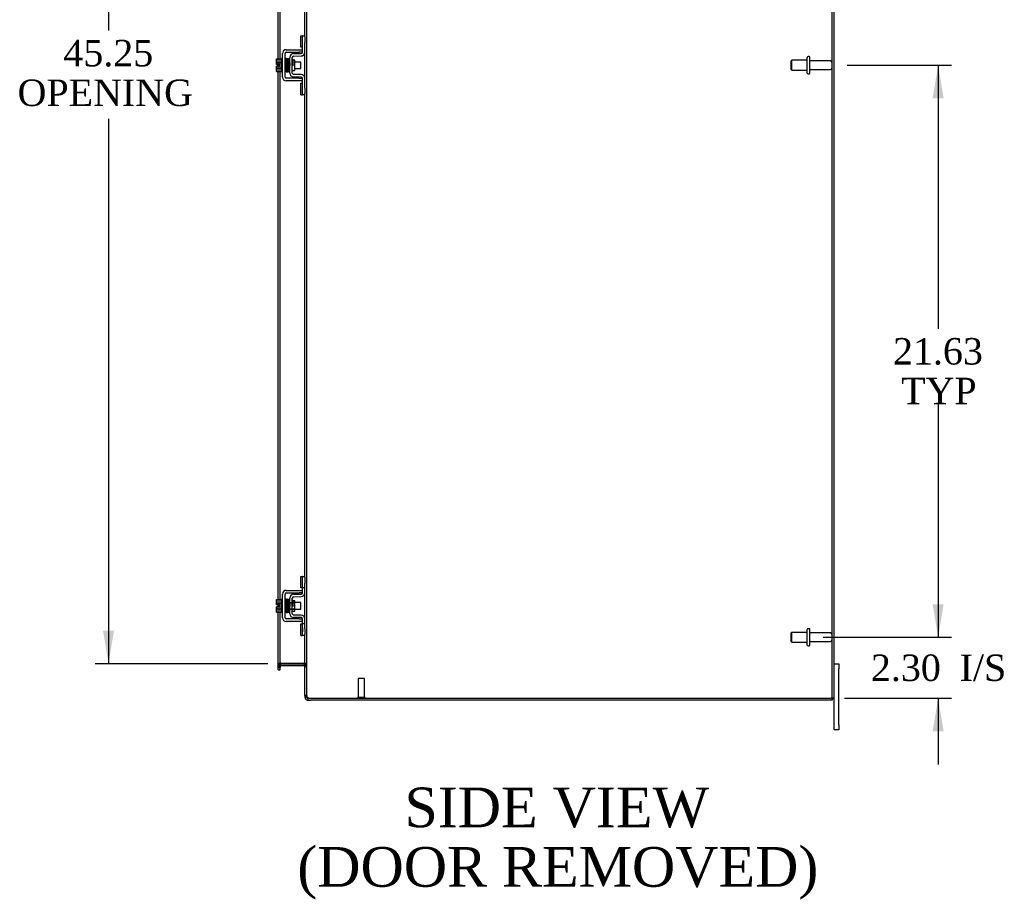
# Model space of a CAD drawing. Header units: inches. Extents: x 6 to 238, y 0 to 158.
# Tile 6 of 10: x 128 to 165, y 43 to 76. Entities that reach past the tile are written whole.
import ezdxf
from ezdxf.enums import TextEntityAlignment as Align

# ---------------------------------------------------------------- set-up
doc = ezdxf.new("R2010")
doc.units = ezdxf.units.IN
doc.header["$MEASUREMENT"] = 0
for name, color, linetype in [('COM42667', 7, 'CONTINUOUS'), ('COM42780', 7, 'CONTINUOUS'), ('COM48499', 7, 'CONTINUOUS'), ('COM70236-5', 7, 'CONTINUOUS'), ('DEFAULT', 7, 'CONTINUOUS'), ('FET07710', 7, 'CONTINUOUS'), ('SCC19011', 7, 'CONTINUOUS'), ('SPR20265', 7, 'CONTINUOUS'), ('STD21878', 7, 'CONTINUOUS'), ('STD26094', 7, 'CONTINUOUS'), ('WAF25035', 7, 'CONTINUOUS')]:
    doc.layers.add(name, color=color, linetype=linetype)
doc.styles.add('SEACAD_TIMES_NEW_ROMAN', font='times.ttf')

# ---------------------------------------------------------------- blocks, each defined once
blk = doc.blocks.new('GDIMGGROUP5')
at = {"layer": 'DEFAULT', "linetype": 'Continuous'}
for points in [[(162.726, 53.667), (162.309, 53.667), (162.518, 52.417)], [(162.726, 48.864), (162.518, 50.114), (162.309, 48.864)]]:
    blk.add_hatch(color=136, dxfattribs=at).paths.add_polyline_path(points)
at = {"layer": 'DEFAULT', "color": 136, "linetype": 'Continuous'}
for p, q in [((162.518, 54.917), (162.518, 52.417)), ((158.172, 52.417), (163.018, 52.417)), ((158.973, 50.114), (163.018, 50.114)), ((162.518, 50.114), (162.518, 47.614))]:
    blk.add_line(p, q, dxfattribs=at)
at = {"layer": 'DEFAULT', "color": 136, "linetype": 'Continuous', "style": 'SEACAD_TIMES_NEW_ROMAN'}
for s, p in [('2.30', (159.976, 51.765)), ('I/S', (163.33, 51.765))]:
    blk.add_text(s, height=1, dxfattribs=at).set_placement(p, align=Align.TOP_LEFT)
blk = doc.blocks.new('GDIMGGROUP6')
at = {"layer": 'DEFAULT', "linetype": 'Continuous'}
for points in [[(162.726, 72.792), (162.518, 74.042), (162.309, 72.792)], [(162.726, 53.667), (162.309, 53.667), (162.518, 52.417)]]:
    blk.add_hatch(color=136, dxfattribs=at).paths.add_polyline_path(points)
at = {"layer": 'DEFAULT', "color": 136, "linetype": 'Continuous'}
for p, q in [((159.081, 74.042), (163.018, 74.042)), ((162.518, 74.042), (162.518, 64.079)), ((162.518, 61.229), (162.518, 52.417)), ((158.172, 52.417), (163.018, 52.417))]:
    blk.add_line(p, q, dxfattribs=at)
at = {"layer": 'DEFAULT', "color": 136, "linetype": 'Continuous', "style": 'SEACAD_TIMES_NEW_ROMAN'}
for s, p in [('21.63', (160.811, 63.729)), ('TYP', (161.119, 62.229))]:
    blk.add_text(s, height=1, dxfattribs=at).set_placement(p, align=Align.TOP_LEFT)
blk = doc.blocks.new('GDIMGGROUP20')
at = {"layer": 'DEFAULT', "linetype": 'Continuous'}
for points in [[(130.947, 95.417), (131.364, 95.417), (131.155, 96.667)], [(130.947, 52.667), (131.155, 51.417), (131.364, 52.667)]]:
    blk.add_hatch(color=136, dxfattribs=at).paths.add_polyline_path(points)
at = {"layer": 'DEFAULT', "color": 136, "linetype": 'Continuous'}
for p, q in [((137.176, 96.667), (130.655, 96.667)), ((131.155, 96.667), (131.155, 75.352)), ((131.155, 72.018), (131.155, 51.417)), ((137.176, 51.417), (130.655, 51.417))]:
    blk.add_line(p, q, dxfattribs=at)
at = {"layer": 'DEFAULT', "color": 136, "linetype": 'Continuous', "style": 'SEACAD_TIMES_NEW_ROMAN'}
for s, p in [('45.25', (129.449, 75.002)), ('OPENING ', (127.719, 73.502))]:
    blk.add_text(s, height=1, dxfattribs=at).set_placement(p, align=Align.TOP_LEFT)

msp = doc.modelspace()

# ---------------------------------------------------------------- linework, layer by layer
at = {"layer": 'COM42667', "color": 7}
for p, q in [((137.735, 73.596), (137.735, 74.487)), ((137.83, 73.596), (137.83, 74.487)), ((137.878, 74.63), (138.361, 74.63)), ((137.878, 74.535), (138.361, 74.535)), ((138.361, 74.63), (138.486, 74.63)), ((138.486, 74.535), (138.361, 74.535)), ((138.361, 73.548), (137.878, 73.548)), ((138.361, 73.453), (137.878, 73.453)), ((138.361, 73.548), (138.486, 73.548)), ((138.486, 73.453), (138.361, 73.453)), ((137.735, 53.158), (137.735, 54.049)), ((137.83, 53.158), (137.83, 54.049)), ((137.878, 54.192), (138.361, 54.192)), ((137.878, 54.097), (138.361, 54.097)), ((138.361, 54.192), (138.486, 54.192)), ((138.486, 54.097), (138.361, 54.097)), ((138.361, 53.11), (137.878, 53.11)), ((138.361, 53.015), (137.878, 53.015)), ((138.361, 53.11), (138.486, 53.11)), ((138.486, 53.015), (138.361, 53.015))]:
    msp.add_line(p, q, dxfattribs=at)
for centre, radius, start, end in [((137.878, 74.487), 0.143, 90, 180), ((137.878, 74.487), 0.048, 90, 180), ((137.878, 73.596), 0.143, 180, 270), ((137.878, 73.596), 0.048, 180, 270), ((137.878, 54.049), 0.143, 90, 180), ((137.878, 54.049), 0.048, 90, 180), ((137.878, 53.158), 0.143, 180, 270), ((137.878, 53.158), 0.048, 180, 270)]:
    msp.add_arc(centre, radius, start, end, dxfattribs=at)
at = {"layer": 'COM42780', "color": 7}
for p, q in [((138.421, 74.72), (138.421, 75.157)), ((138.421, 75.157), (138.472, 75.157)), ((138.486, 75.157), (138.472, 75.157)), ((138.486, 74.907), (138.486, 75.157)), ((138.486, 75.157), (138.581, 75.157)), ((138.486, 74.535), (138.486, 74.907)), ((138.581, 75.11), (138.581, 74.907)), ((138.581, 74.535), (138.581, 74.907)), ((138.149, 74.481), (138.439, 74.487)), ((138.472, 74.72), (138.421, 74.72)), ((138.472, 74.72), (138.486, 74.72)), ((138.009, 73.745), (138.009, 74.339)), ((138.104, 73.745), (138.104, 74.339)), ((138.199, 74.237), (138.129, 74.237)), ((138.151, 74.386), (138.44, 74.392)), ((138.199, 73.847), (138.199, 74.237)), ((138.104, 73.847), (138.199, 73.847)), ((138.44, 73.692), (138.151, 73.697)), ((138.439, 73.597), (138.149, 73.602)), ((138.421, 72.926), (138.421, 73.363)), ((138.421, 73.363), (138.472, 73.363)), ((138.486, 73.363), (138.472, 73.363)), ((138.486, 73.176), (138.486, 73.549)), ((138.581, 73.176), (138.581, 73.549)), ((138.486, 72.926), (138.486, 73.176)), ((138.581, 73.176), (138.581, 72.973)), ((138.421, 72.926), (138.472, 72.926)), ((138.472, 72.926), (138.486, 72.926)), ((138.581, 72.926), (138.486, 72.926)), ((138.421, 54.282), (138.421, 54.719)), ((138.421, 54.719), (138.472, 54.719)), ((138.486, 54.719), (138.472, 54.719)), ((138.486, 54.469), (138.486, 54.719)), ((138.486, 54.719), (138.581, 54.719)), ((138.489, 54.282), (138.489, 54.719)), ((138.486, 54.097), (138.486, 54.469)), ((138.581, 54.672), (138.581, 54.469)), ((138.581, 54.097), (138.581, 54.469)), ((138.149, 54.043), (138.439, 54.049)), ((138.472, 54.282), (138.421, 54.282)), ((138.472, 54.282), (138.486, 54.282)), ((138.581, 54.282), (138.486, 54.282)), ((138.009, 53.307), (138.009, 53.901)), ((138.009, 53.729), (138.199, 53.729)), ((138.199, 53.71), (138.009, 53.71)), ((138.104, 53.307), (138.104, 53.901)), ((138.129, 53.799), (138.104, 53.799)), ((138.199, 53.799), (138.129, 53.799)), ((138.151, 53.948), (138.44, 53.954)), ((138.199, 53.409), (138.199, 53.799)), ((138.009, 53.497), (138.199, 53.497)), ((138.009, 53.479), (138.199, 53.479)), ((138.104, 53.409), (138.199, 53.409)), ((138.44, 53.254), (138.151, 53.259)), ((138.439, 53.159), (138.149, 53.164)), ((138.421, 52.488), (138.421, 52.925)), ((138.421, 52.925), (138.472, 52.925)), ((138.486, 52.925), (138.472, 52.925)), ((138.486, 52.738), (138.486, 53.111)), ((138.581, 52.925), (138.486, 52.925)), ((138.489, 52.488), (138.489, 52.925)), ((138.581, 52.738), (138.581, 53.111)), ((138.421, 52.488), (138.472, 52.488)), ((138.472, 52.488), (138.486, 52.488)), ((138.487, 52.793), (138.486, 52.793)), ((138.487, 52.763), (138.486, 52.763)), ((138.486, 52.488), (138.486, 52.738)), ((138.487, 52.684), (138.486, 52.684)), ((138.487, 52.678), (138.486, 52.678)), ((138.487, 52.654), (138.486, 52.654)), ((138.487, 52.62), (138.486, 52.62)), ((138.581, 52.488), (138.486, 52.488)), ((138.487, 52.793), (138.487, 52.678)), ((138.487, 52.678), (138.487, 52.654)), ((138.487, 52.654), (138.487, 52.62)), ((138.581, 52.738), (138.581, 52.535))]:
    msp.add_line(p, q, dxfattribs=at)
for centre, radius, start, end in [((138.152, 74.339), 0.143, 91, 180), ((138.438, 74.535), 0.048, 271, 0), ((138.438, 74.535), 0.143, 271, 0), ((138.152, 74.339), 0.048, 91, 180), ((138.152, 73.745), 0.143, 180, 269), ((138.152, 73.745), 0.048, 180, 269), ((138.438, 73.549), 0.048, 0, 89), ((138.438, 73.549), 0.143, 0, 89), ((138.152, 53.901), 0.143, 91, 180), ((138.438, 54.097), 0.048, 271, 0), ((138.438, 54.097), 0.143, 271, 0), ((138.152, 53.901), 0.048, 91, 180), ((138.152, 53.307), 0.143, 180, 269), ((138.152, 53.307), 0.048, 180, 269), ((138.438, 53.111), 0.143, 0, 89), ((138.438, 53.111), 0.048, 0, 89)]:
    msp.add_arc(centre, radius, start, end, dxfattribs=at)
at = {"layer": 'COM48499', "color": 7}
for p, q in [((158.509, 50.114), (158.509, 97.97)), ((158.581, 50.114), (158.581, 97.97)), ((138.653, 50.219), (138.653, 97.864)), ((138.581, 75.11), (138.581, 93.411)), ((137.568, 74.283), (137.568, 79.034)), ((137.64, 74.283), (137.64, 79.019)), ((138.581, 73.549), (138.581, 74.535)), ((137.568, 74.076), (137.568, 74.283)), ((137.568, 74.008), (137.568, 74.076)), ((137.64, 73.801), (137.64, 74.283)), ((137.568, 73.801), (137.568, 74.008)), ((137.568, 53.845), (137.568, 73.801)), ((137.64, 53.845), (137.64, 73.801)), ((138.581, 54.672), (138.581, 72.973)), ((138.581, 53.111), (138.581, 54.097)), ((137.568, 53.638), (137.568, 53.845)), ((137.568, 53.57), (137.568, 53.638)), ((137.64, 53.363), (137.64, 53.845)), ((137.568, 53.363), (137.568, 53.57)), ((137.568, 51.321), (137.568, 53.363)), ((137.64, 51.321), (137.64, 53.363)), ((138.581, 50.219), (138.581, 52.535)), ((137.664, 51.441), (137.639, 51.441)), ((137.676, 51.441), (137.664, 51.441)), ((137.676, 51.441), (138.545, 51.441)), ((138.555, 51.441), (138.545, 51.441)), ((138.555, 51.441), (138.575, 51.441)), ((138.581, 51.367), (138.653, 51.367)), ((137.64, 51.357), (137.568, 51.357)), ((137.568, 51.281), (137.568, 51.321)), ((137.568, 51.281), (137.64, 51.281)), ((137.64, 51.321), (137.64, 51.281)), ((138.653, 50.219), (138.581, 50.219)), ((138.659, 50.186), (138.653, 50.219)), ((138.807, 50.114), (158.473, 50.114)), ((158.581, 50.114), (158.473, 50.114))]:
    msp.add_line(p, q, dxfattribs=at)
for centre, radius, start, end in [((137.829, 51.349), 0.189, 150.8133, 177.7601), ((138.439, 51.359), 0.142, 3.3442, 35.3106), ((138.628, 50.222), 0.0474, 184.5956, 230.4649), ((138.75, 50.218), 0.0967, 199.5275, 231.0208), ((138.807, 50.364), 0.25, 241.8454, 270)]:
    msp.add_arc(centre, radius, start, end, dxfattribs=at)
for points, knots in [([(137.639, 51.441), (137.629, 51.434), (137.619, 51.427), (137.602, 51.413), (137.594, 51.406), (137.581, 51.392), (137.576, 51.385), (137.57, 51.371), (137.568, 51.364), (137.568, 51.357)], [0, 0, 0, 0, 0.25, 0.25, 0.5, 0.5, 0.75, 0.75, 1, 1, 1, 1]), ([(138.653, 51.367), (138.653, 51.374), (138.651, 51.38), (138.644, 51.392), (138.638, 51.398), (138.624, 51.411), (138.616, 51.417), (138.597, 51.429), (138.586, 51.435), (138.575, 51.441)], [0, 0, 0, 0, 0.25, 0.25, 0.5, 0.5, 0.75, 0.75, 1, 1, 1, 1]), ([(138.598, 50.186), (138.599, 50.185), (138.601, 50.183), (138.605, 50.18), (138.609, 50.177), (138.614, 50.174), (138.618, 50.171), (138.623, 50.168), (138.629, 50.165), (138.636, 50.161), (138.647, 50.157), (138.659, 50.153), (138.669, 50.149), (138.679, 50.146), (138.686, 50.144), (138.689, 50.143)], [0, 0, 0, 0, 0.058508, 0.117588, 0.177234, 0.23744, 0.298196, 0.359495, 0.421327, 0.483683, 0.609872, 0.738031, 0.824554, 0.911887, 1, 1, 1, 1])]:
    msp.add_open_spline(points, degree=3, knots=knots, dxfattribs=at)
at = {"layer": 'COM70236-5', "color": 7}
for p, q in [((137.646, 51.393), (137.639, 51.41)), ((137.664, 51.342), (137.646, 51.393)), ((137.676, 51.417), (138.545, 51.417)), ((138.555, 51.343), (138.575, 51.412)), ((137.64, 51.309), (137.568, 51.309)), ((137.568, 51.257), (137.568, 51.281)), ((137.568, 51.187), (137.568, 51.257)), ((137.568, 51.187), (137.64, 51.187)), ((137.64, 51.257), (137.64, 51.281)), ((137.64, 51.187), (137.64, 51.257)), ((137.676, 51.345), (138.545, 51.345)), ((138.581, 51.309), (138.653, 51.309)), ((138.581, 50.219), (138.581, 50.15)), ((138.653, 50.15), (138.581, 50.15)), ((138.653, 50.219), (138.653, 50.15)), ((138.653, 50.15), (138.659, 50.13)), ((138.689, 50.114), (138.689, 50.042)), ((138.689, 50.114), (138.807, 50.114)), ((138.689, 50.042), (138.807, 50.042)), ((158.509, 50.042), (138.807, 50.042)), ((158.509, 50.114), (158.509, 50.042))]:
    msp.add_line(p, q, dxfattribs=at)
for centre, radius, start, end in [((137.676, 51.309), 0.108, 109.7821, 180), ((137.676, 51.309), 0.108, 102.9987, 109.7821), ((137.676, 51.309), 0.108, 90, 102.9987), ((138.545, 51.309), 0.108, 73.7795, 90), ((138.545, 51.309), 0.108, 0, 73.7795), ((137.676, 51.309), 0.036, 109.7821, 180), ((137.676, 51.309), 0.036, 90, 109.7821), ((138.545, 51.309), 0.036, 73.7795, 90), ((138.545, 51.309), 0.036, 0, 73.7795), ((138.689, 50.15), 0.108, 180, 212.6431), ((138.689, 50.15), 0.108, 212.6431, 270), ((138.689, 50.15), 0.036, 212.6431, 270)]:
    msp.add_arc(centre, radius, start, end, dxfattribs=at)
at = {"layer": 'FET07710', "color": 7}
for p, q in [((158.581, 51.417), (158.768, 51.417)), ((158.768, 51.417), (158.768, 51.229)), ((158.768, 49.104), (158.768, 51.229)), ((158.581, 49.104), (158.581, 50.114)), ((158.581, 48.917), (158.581, 49.104)), ((158.768, 48.917), (158.581, 48.917)), ((158.768, 49.104), (158.768, 48.917))]:
    msp.add_line(p, q, dxfattribs=at)
at = {"layer": 'SCC19011', "color": 7}
for p, q in [((137.509, 74.283), (137.69, 74.283)), ((137.509, 74.15), (137.509, 74.283)), ((137.509, 74.15), (137.69, 74.15)), ((137.509, 74.076), (137.509, 74.15)), ((137.604, 74.076), (137.509, 74.076)), ((137.604, 74.008), (137.604, 74.076)), ((137.854, 74.164), (137.83, 74.164)), ((137.903, 74.164), (137.889, 74.164)), ((137.953, 74.164), (137.938, 74.164)), ((138.003, 74.164), (137.988, 74.164)), ((138.422, 74.164), (138.199, 74.164)), ((138.422, 73.92), (138.422, 74.164)), ((137.509, 73.933), (137.509, 74.008)), ((137.604, 74.008), (137.509, 74.008)), ((137.509, 73.933), (137.69, 73.933)), ((137.509, 73.801), (137.509, 73.933)), ((137.509, 73.801), (137.69, 73.801)), ((137.83, 73.92), (137.862, 73.92)), ((137.897, 73.92), (137.912, 73.92)), ((137.947, 73.92), (137.963, 73.92)), ((137.998, 73.92), (138.009, 73.92)), ((138.199, 73.92), (138.422, 73.92)), ((137.509, 53.845), (137.69, 53.845)), ((137.509, 53.712), (137.509, 53.845)), ((137.509, 53.712), (137.69, 53.712)), ((137.509, 53.638), (137.509, 53.712)), ((137.604, 53.638), (137.509, 53.638)), ((137.604, 53.57), (137.604, 53.638)), ((137.854, 53.726), (137.83, 53.726)), ((137.903, 53.726), (137.889, 53.726)), ((137.953, 53.726), (137.938, 53.726)), ((138.003, 53.726), (137.988, 53.726)), ((138.422, 53.726), (138.199, 53.726)), ((138.422, 53.482), (138.422, 53.726)), ((137.509, 53.495), (137.509, 53.57)), ((137.604, 53.57), (137.509, 53.57)), ((137.509, 53.495), (137.69, 53.495)), ((137.509, 53.363), (137.509, 53.495)), ((137.509, 53.363), (137.69, 53.363)), ((137.83, 53.482), (137.862, 53.482)), ((137.897, 53.482), (137.912, 53.482)), ((137.947, 53.482), (137.963, 53.482)), ((137.998, 53.482), (138.009, 53.482)), ((138.199, 53.482), (138.422, 53.482))]:
    msp.add_line(p, q, dxfattribs=at)
at = {"layer": 'SPR20265', "color": 7}
for p, q in [((138.108, 74.042), (138.143, 74.042)), ((138.108, 53.604), (138.143, 53.604))]:
    msp.add_line(p, q, dxfattribs=at)
for centre, radius, start, end in [((142.78, 73.864), 4.954, 175.1676, 176.5222), ((137.963, 74.266), 0.0181, 0.2962, 180.6354), ((142.753, 73.865), 4.891, 179.5941, 179.9583), ((142.78, 53.426), 4.954, 175.1676, 176.5222), ((137.963, 53.828), 0.0181, 0.2962, 180.6354), ((142.753, 53.427), 4.891, 179.5941, 179.9583)]:
    msp.add_arc(centre, radius, start, end, dxfattribs=at)
for centre, major_axis, start_param, end_param in [((137.844, 73.869), (0.0175, 0), 0, 2.474646), ((137.844, 73.869), (0.0175, 0), 3.808539, 6.283185), ((137.844, 53.431), (-0.0175, 0), 0.666946, 5.616239)]:
    msp.add_ellipse(centre, major_axis=major_axis, ratio=0.707107, start_param=start_param, end_param=end_param, dxfattribs=at)
for points, knots in [([(137.88, 74.284), (137.88, 74.284), (137.88, 74.285), (137.879, 74.287), (137.878, 74.29), (137.877, 74.293), (137.875, 74.295), (137.872, 74.297), (137.869, 74.299), (137.864, 74.3), (137.858, 74.299), (137.851, 74.295), (137.845, 74.287), (137.844, 74.281), (137.844, 74.277)], [0.0247586, 0.0247586, 0.0247586, 0.0247586, 0.0394799, 0.0780267, 0.1170502, 0.1577954, 0.2011902, 0.2478129, 0.2979655, 0.3517973, 0.4729948, 0.6248981, 0.8034762, 1, 1, 1, 1]), ([(137.846, 74.278), (137.846, 74.278), (137.848, 74.276), (137.85, 74.245), (137.853, 74.191), (137.855, 74.136), (137.856, 74.089), (137.858, 74.039), (137.86, 73.988), (137.861, 73.938), (137.863, 73.893), (137.865, 73.854), (137.867, 73.824), (137.869, 73.806), (137.87, 73.804), (137.871, 73.803)], [0.041658, 0.041658, 0.041658, 0.041658, 0.1062331, 0.2177365, 0.3345116, 0.3951575, 0.4571173, 0.5204025, 0.5850154, 0.650919, 0.7181243, 0.7866617, 0.856475, 0.927577, 0.9945625, 0.9945625, 0.9945625, 0.9945625]), ([(137.905, 73.807), (137.904, 73.808), (137.903, 73.813), (137.9, 73.857), (137.897, 73.917), (137.895, 73.975), (137.894, 74.023), (137.892, 74.074), (137.89, 74.124), (137.888, 74.172), (137.887, 74.214), (137.885, 74.249), (137.883, 74.274), (137.881, 74.285), (137.88, 74.285), (137.88, 74.285)], [0.0084013, 0.0084013, 0.0084013, 0.0084013, 0.1047673, 0.2149815, 0.3308118, 0.3911182, 0.4528716, 0.5160814, 0.5807303, 0.6468516, 0.7144807, 0.783578, 0.8541849, 0.926338, 0.9626406, 0.9626406, 0.9626406, 0.9626406]), ([(137.895, 74.276), (137.894, 74.272), (137.891, 74.25), (137.889, 74.208), (137.888, 74.182), (137.888, 74.18)], [0.1075026, 0.1075026, 0.1075026, 0.1075026, 0.219859, 0.336958, 0.3455788, 0.3455788, 0.3455788, 0.3455788]), ([(137.933, 74.266), (137.932, 74.272), (137.931, 74.279), (137.924, 74.288), (137.918, 74.291), (137.914, 74.291), (137.91, 74.291), (137.907, 74.29), (137.903, 74.288), (137.9, 74.285), (137.898, 74.282), (137.896, 74.278), (137.896, 74.275), (137.896, 74.274)], [0, 0, 0, 0, 0.337377, 0.476585, 0.593946, 0.643993, 0.690857, 0.738213, 0.787078, 0.837877, 0.890521, 0.944659, 1, 1, 1, 1]), ([(137.897, 74.269), (137.898, 74.261), (137.9, 74.245), (137.903, 74.19), (137.905, 74.12), (137.908, 74.04), (137.911, 73.96), (137.913, 73.891), (137.916, 73.837), (137.918, 73.823), (137.919, 73.815)], [0, 0, 0, 0, 0.125356, 0.250547, 0.375714, 0.500726, 0.625702, 0.75054, 0.875328, 1, 1, 1, 1]), ([(137.954, 73.817), (137.953, 73.824), (137.951, 73.839), (137.948, 73.891), (137.946, 73.961), (137.943, 74.04), (137.94, 74.12), (137.937, 74.191), (137.935, 74.247), (137.933, 74.263), (137.932, 74.271)], [0, 0, 0, 0, 0.123677, 0.247763, 0.372182, 0.497025, 0.622181, 0.747773, 0.873664, 1, 1, 1, 1]), ([(137.945, 74.269), (137.944, 74.266), (137.943, 74.259), (137.94, 74.221), (137.939, 74.189), (137.938, 74.177)], [0, 0, 0, 0, 0.1069729, 0.2190176, 0.2772299, 0.2772299, 0.2772299, 0.2772299]), ([(137.946, 74.265), (137.946, 74.263), (137.948, 74.257), (137.951, 74.214), (137.954, 74.145), (137.957, 74.071), (137.959, 74.009), (137.961, 73.962), (137.963, 73.918), (137.964, 73.879), (137.966, 73.848), (137.968, 73.826), (137.97, 73.817), (137.971, 73.816), (137.971, 73.817)], [0.0031575, 0.0031575, 0.0031575, 0.0031575, 0.106276, 0.2177664, 0.3343795, 0.4562757, 0.5195077, 0.5840716, 0.6500082, 0.7172741, 0.7858907, 0.8559002, 0.9272657, 0.9562295, 0.9562295, 0.9562295, 0.9562295]), ([(138.005, 73.825), (138.004, 73.825), (138.003, 73.826), (138.001, 73.852), (137.998, 73.901), (137.996, 73.952), (137.995, 73.995), (137.993, 74.041), (137.991, 74.089), (137.99, 74.136), (137.988, 74.179), (137.986, 74.217), (137.984, 74.246), (137.982, 74.265), (137.981, 74.268), (137.98, 74.269)], [0.0493682, 0.0493682, 0.0493682, 0.0493682, 0.1041505, 0.2141198, 0.3297994, 0.3901531, 0.4519694, 0.5152557, 0.5800319, 0.6463064, 0.7140466, 0.7832821, 0.8540388, 0.9262663, 0.9997798, 0.9997798, 0.9997798, 0.9997798]), ([(138.005, 74.275), (138.005, 74.275), (138.001, 74.272), (137.995, 74.264), (137.994, 74.252), (137.991, 74.227), (137.989, 74.197), (137.988, 74.178), (137.988, 74.171)], [0.5101981, 0.5101981, 0.5101981, 0.5101981, 0.5126381, 0.5301382, 0.5631975, 0.6133029, 0.6453829, 0.6655854, 0.6655854, 0.6655854, 0.6655854]), ([(137.999, 74.248), (137.998, 74.248), (137.999, 74.242), (138.001, 74.218), (138.003, 74.179), (138.004, 74.137), (138.006, 74.083), (138.008, 74.04), (138.009, 74.017), (138.009, 74.015)], [0.5252176, 0.5252176, 0.5252176, 0.5252176, 0.5500519, 0.604828, 0.6390024, 0.6775462, 0.720453, 0.7677407, 0.7732337, 0.7732337, 0.7732337, 0.7732337]), ([(138.131, 74.243), (138.13, 74.245), (138.13, 74.247), (138.129, 74.251), (138.126, 74.255), (138.123, 74.258), (138.12, 74.26), (138.115, 74.261), (138.109, 74.261), (138.106, 74.259), (138.104, 74.258)], [0, 0, 0, 0, 0.0589773, 0.1211115, 0.1849679, 0.2490189, 0.31194, 0.3728411, 0.4898099, 0.5959107, 0.5959107, 0.5959107, 0.5959107]), ([(138.104, 74.138), (138.104, 74.133), (138.105, 74.115), (138.106, 74.082), (138.107, 74.057), (138.108, 74.042)], [0.6947227, 0.6947227, 0.6947227, 0.6947227, 0.7496304, 0.874808, 1, 1, 1, 1]), ([(138.143, 74.042), (138.142, 74.057), (138.141, 74.082), (138.14, 74.123), (138.138, 74.16), (138.136, 74.192), (138.135, 74.217), (138.133, 74.235), (138.131, 74.245), (138.13, 74.246), (138.13, 74.246)], [0, 0, 0, 0, 0.1236932, 0.2477957, 0.3722334, 0.4970307, 0.6222178, 0.7477992, 0.8737106, 0.9604174, 0.9604174, 0.9604174, 0.9604174]), ([(137.87, 73.805), (137.87, 73.803), (137.87, 73.801), (137.872, 73.797), (137.874, 73.793), (137.878, 73.789), (137.884, 73.787), (137.891, 73.787), (137.898, 73.79), (137.903, 73.794), (137.906, 73.8), (137.906, 73.804), (137.906, 73.806)], [0, 0, 0, 0, 0.065589, 0.134096, 0.204, 0.273642, 0.405923, 0.527776, 0.652215, 0.775569, 0.89228, 1, 1, 1, 1]), ([(137.906, 73.803), (137.907, 73.807), (137.908, 73.815), (137.911, 73.857), (137.912, 73.891), (137.913, 73.904)], [0, 0, 0, 0, 0.1087369, 0.2223139, 0.2823724, 0.2823724, 0.2823724, 0.2823724]), ([(137.918, 73.819), (137.919, 73.814), (137.92, 73.807), (137.927, 73.799), (137.933, 73.796), (137.937, 73.795), (137.941, 73.796), (137.944, 73.797), (137.948, 73.799), (137.951, 73.801), (137.953, 73.805), (137.955, 73.809), (137.955, 73.811), (137.955, 73.813)], [0, 0, 0, 0, 0.324319, 0.462115, 0.581304, 0.633213, 0.682431, 0.732423, 0.783847, 0.836789, 0.89085, 0.94542, 1, 1, 1, 1]), ([(137.956, 73.812), (137.957, 73.817), (137.96, 73.839), (137.962, 73.882), (137.963, 73.908), (137.963, 73.91)], [0.1097302, 0.1097302, 0.1097302, 0.1097302, 0.2224256, 0.3403895, 0.3502806, 0.3502806, 0.3502806, 0.3502806]), ([(137.971, 73.818), (137.971, 73.817), (137.971, 73.815), (137.972, 73.813), (137.974, 73.81), (137.976, 73.807), (137.979, 73.805), (137.982, 73.804), (137.987, 73.803), (137.993, 73.804), (138, 73.808), (138.006, 73.816), (138.007, 73.822), (138.007, 73.826)], [0.0423433, 0.0423433, 0.0423433, 0.0423433, 0.0780693, 0.1166064, 0.1566075, 0.1991192, 0.2448555, 0.2942488, 0.3475582, 0.468612, 0.6213089, 0.801496, 1, 1, 1, 1]), ([(138.104, 73.83), (138.106, 73.833), (138.107, 73.838), (138.108, 73.845), (138.108, 73.848)], [0.53014438, 0.53014438, 0.53014438, 0.53014438, 0.5577634, 0.5731101, 0.5731101, 0.5731101, 0.5731101]), ([(137.88, 53.846), (137.88, 53.846), (137.88, 53.847), (137.879, 53.849), (137.878, 53.852), (137.877, 53.855), (137.875, 53.857), (137.872, 53.859), (137.869, 53.861), (137.864, 53.862), (137.858, 53.861), (137.851, 53.857), (137.845, 53.849), (137.844, 53.843), (137.844, 53.839)], [0.0247586, 0.0247586, 0.0247586, 0.0247586, 0.0394799, 0.0780267, 0.1170502, 0.1577954, 0.2011902, 0.2478129, 0.2979655, 0.3517973, 0.4729948, 0.6248981, 0.8034762, 1, 1, 1, 1]), ([(137.846, 53.84), (137.846, 53.84), (137.848, 53.838), (137.85, 53.807), (137.853, 53.753), (137.855, 53.698), (137.856, 53.651), (137.858, 53.601), (137.86, 53.55), (137.861, 53.5), (137.863, 53.455), (137.865, 53.416), (137.867, 53.386), (137.869, 53.368), (137.87, 53.366), (137.871, 53.365)], [0.041658, 0.041658, 0.041658, 0.041658, 0.1062331, 0.2177365, 0.3345116, 0.3951575, 0.4571173, 0.5204025, 0.5850154, 0.650919, 0.7181243, 0.7866617, 0.856475, 0.927577, 0.9945625, 0.9945625, 0.9945625, 0.9945625]), ([(137.905, 53.369), (137.904, 53.37), (137.903, 53.375), (137.9, 53.419), (137.897, 53.479), (137.895, 53.537), (137.894, 53.585), (137.892, 53.636), (137.89, 53.686), (137.888, 53.734), (137.887, 53.776), (137.885, 53.811), (137.883, 53.836), (137.881, 53.847), (137.88, 53.847), (137.88, 53.847)], [0.0084013, 0.0084013, 0.0084013, 0.0084013, 0.1047673, 0.2149815, 0.3308118, 0.3911182, 0.4528716, 0.5160814, 0.5807303, 0.6468516, 0.7144807, 0.783578, 0.8541849, 0.926338, 0.9626406, 0.9626406, 0.9626406, 0.9626406]), ([(137.895, 53.838), (137.894, 53.834), (137.891, 53.812), (137.889, 53.77), (137.888, 53.744), (137.888, 53.742)], [0.1075026, 0.1075026, 0.1075026, 0.1075026, 0.219859, 0.336958, 0.3455788, 0.3455788, 0.3455788, 0.3455788]), ([(137.933, 53.828), (137.932, 53.834), (137.931, 53.841), (137.924, 53.85), (137.918, 53.853), (137.914, 53.853), (137.91, 53.853), (137.907, 53.852), (137.903, 53.85), (137.9, 53.847), (137.898, 53.844), (137.896, 53.84), (137.896, 53.837), (137.896, 53.836)], [0, 0, 0, 0, 0.337377, 0.476585, 0.593946, 0.643993, 0.690857, 0.738213, 0.787078, 0.837877, 0.890521, 0.944659, 1, 1, 1, 1]), ([(137.897, 53.831), (137.898, 53.823), (137.9, 53.807), (137.903, 53.752), (137.905, 53.682), (137.908, 53.602), (137.911, 53.522), (137.913, 53.453), (137.916, 53.399), (137.918, 53.385), (137.919, 53.377)], [0, 0, 0, 0, 0.125356, 0.250547, 0.375714, 0.500726, 0.625702, 0.75054, 0.875328, 1, 1, 1, 1]), ([(137.954, 53.379), (137.953, 53.386), (137.951, 53.401), (137.948, 53.453), (137.946, 53.523), (137.943, 53.602), (137.94, 53.682), (137.937, 53.753), (137.935, 53.809), (137.933, 53.825), (137.932, 53.833)], [0, 0, 0, 0, 0.123677, 0.247763, 0.372182, 0.497025, 0.622181, 0.747773, 0.873664, 1, 1, 1, 1]), ([(137.945, 53.831), (137.944, 53.828), (137.943, 53.821), (137.94, 53.783), (137.939, 53.751), (137.938, 53.739)], [0, 0, 0, 0, 0.1069729, 0.2190176, 0.2772299, 0.2772299, 0.2772299, 0.2772299]), ([(137.946, 53.827), (137.946, 53.825), (137.948, 53.819), (137.951, 53.776), (137.954, 53.707), (137.957, 53.633), (137.959, 53.571), (137.961, 53.524), (137.963, 53.48), (137.964, 53.441), (137.966, 53.41), (137.968, 53.388), (137.97, 53.379), (137.971, 53.378), (137.971, 53.379)], [0.0031575, 0.0031575, 0.0031575, 0.0031575, 0.106276, 0.2177664, 0.3343795, 0.4562757, 0.5195077, 0.5840716, 0.6500082, 0.7172741, 0.7858907, 0.8559002, 0.9272657, 0.9562295, 0.9562295, 0.9562295, 0.9562295]), ([(138.005, 53.387), (138.004, 53.387), (138.003, 53.388), (138.001, 53.414), (137.998, 53.463), (137.996, 53.514), (137.995, 53.557), (137.993, 53.603), (137.991, 53.651), (137.99, 53.698), (137.988, 53.741), (137.986, 53.779), (137.984, 53.808), (137.982, 53.827), (137.981, 53.83), (137.98, 53.831)], [0.0493682, 0.0493682, 0.0493682, 0.0493682, 0.1041505, 0.2141198, 0.3297994, 0.3901531, 0.4519694, 0.5152557, 0.5800319, 0.6463064, 0.7140466, 0.7832821, 0.8540388, 0.9262663, 0.9997798, 0.9997798, 0.9997798, 0.9997798]), ([(138.009, 53.838), (138.007, 53.838), (138.001, 53.835), (137.995, 53.826), (137.994, 53.814), (137.991, 53.789), (137.989, 53.759), (137.988, 53.74), (137.988, 53.733)], [0.5049436, 0.5049436, 0.5049436, 0.5049436, 0.5126381, 0.5301382, 0.5631975, 0.6133029, 0.6453829, 0.6655854, 0.6655854, 0.6655854, 0.6655854]), ([(137.999, 53.81), (137.998, 53.81), (137.999, 53.804), (138.001, 53.78), (138.003, 53.741), (138.004, 53.699), (138.006, 53.645), (138.008, 53.602), (138.009, 53.579), (138.009, 53.577)], [0.5252176, 0.5252176, 0.5252176, 0.5252176, 0.5500519, 0.604828, 0.6390024, 0.6775462, 0.720453, 0.7677407, 0.7732337, 0.7732337, 0.7732337, 0.7732337]), ([(138.131, 53.805), (138.13, 53.807), (138.13, 53.809), (138.129, 53.813), (138.126, 53.817), (138.123, 53.82), (138.12, 53.822), (138.115, 53.823), (138.109, 53.823), (138.106, 53.821), (138.104, 53.82)], [0, 0, 0, 0, 0.0589773, 0.1211115, 0.1849679, 0.2490189, 0.31194, 0.3728411, 0.4898099, 0.5959107, 0.5959107, 0.5959107, 0.5959107]), ([(138.104, 53.7), (138.104, 53.695), (138.105, 53.677), (138.106, 53.644), (138.107, 53.619), (138.108, 53.604)], [0.6947964, 0.6947964, 0.6947964, 0.6947964, 0.7496304, 0.874808, 1, 1, 1, 1]), ([(138.143, 53.604), (138.142, 53.619), (138.141, 53.644), (138.14, 53.685), (138.138, 53.722), (138.136, 53.754), (138.135, 53.779), (138.133, 53.797), (138.131, 53.807), (138.13, 53.808), (138.13, 53.808)], [0, 0, 0, 0, 0.1236932, 0.2477957, 0.3722334, 0.4970307, 0.6222178, 0.7477992, 0.8737106, 0.9604174, 0.9604174, 0.9604174, 0.9604174]), ([(137.87, 53.367), (137.87, 53.365), (137.87, 53.363), (137.872, 53.359), (137.874, 53.355), (137.878, 53.351), (137.884, 53.349), (137.891, 53.349), (137.898, 53.352), (137.903, 53.356), (137.906, 53.362), (137.906, 53.366), (137.906, 53.368)], [0, 0, 0, 0, 0.065589, 0.134096, 0.204, 0.273642, 0.405923, 0.527776, 0.652215, 0.775569, 0.89228, 1, 1, 1, 1]), ([(137.906, 53.365), (137.907, 53.369), (137.908, 53.377), (137.911, 53.419), (137.912, 53.453), (137.913, 53.466)], [0, 0, 0, 0, 0.1087369, 0.2223139, 0.2823724, 0.2823724, 0.2823724, 0.2823724]), ([(137.918, 53.381), (137.919, 53.376), (137.92, 53.369), (137.927, 53.361), (137.933, 53.358), (137.937, 53.357), (137.941, 53.358), (137.944, 53.359), (137.948, 53.361), (137.951, 53.363), (137.953, 53.367), (137.955, 53.371), (137.955, 53.373), (137.955, 53.375)], [0, 0, 0, 0, 0.324319, 0.462115, 0.581304, 0.633213, 0.682431, 0.732423, 0.783847, 0.836789, 0.89085, 0.94542, 1, 1, 1, 1]), ([(137.956, 53.374), (137.957, 53.379), (137.96, 53.401), (137.962, 53.444), (137.963, 53.47), (137.963, 53.472)], [0.1089671, 0.1089671, 0.1089671, 0.1089671, 0.2224256, 0.3403895, 0.3502806, 0.3502806, 0.3502806, 0.3502806]), ([(137.971, 53.38), (137.971, 53.379), (137.971, 53.377), (137.972, 53.375), (137.974, 53.372), (137.976, 53.369), (137.979, 53.367), (137.982, 53.366), (137.987, 53.365), (137.993, 53.366), (138, 53.37), (138.006, 53.378), (138.007, 53.384), (138.007, 53.388)], [0.0423433, 0.0423433, 0.0423433, 0.0423433, 0.0780693, 0.1166064, 0.1566075, 0.1991192, 0.2448555, 0.2942488, 0.3475582, 0.468612, 0.6213089, 0.801496, 1, 1, 1, 1]), ([(138.104, 53.392), (138.106, 53.395), (138.107, 53.399), (138.107, 53.406), (138.108, 53.407)], [0.53014438, 0.53014438, 0.53014438, 0.53014438, 0.5577634, 0.56769365, 0.56769365, 0.56769365, 0.56769365])]:
    msp.add_open_spline(points, degree=3, knots=knots, dxfattribs=at)
for points in [[(138.007, 73.822), (138.007, 73.828), (138.008, 73.833), (138.009, 73.841)], [(138.007, 53.384), (138.007, 53.39), (138.008, 53.395), (138.009, 53.403)]]:
    msp.add_open_spline(points, degree=3, dxfattribs=at)
at = {"layer": 'STD21878', "color": 7}
for p, q in [((140.838, 50.864), (140.588, 50.864)), ((140.588, 50.864), (140.588, 50.145)), ((140.838, 50.145), (140.838, 50.864)), ((140.853, 50.145), (140.572, 50.145)), ((140.572, 50.145), (140.572, 50.114)), ((140.853, 50.114), (140.853, 50.145))]:
    msp.add_line(p, q, dxfattribs=at)
at = {"layer": 'STD26094', "color": 7}
for p, q in [((156.984, 74.229), (156.947, 74.192)), ((156.947, 74.192), (156.947, 73.892)), ((156.984, 73.854), (156.984, 74.229)), ((157.572, 74.229), (156.984, 74.229)), ((157.572, 73.747), (157.572, 74.337)), ((157.642, 74.367), (157.602, 74.367)), ((157.672, 73.747), (157.672, 74.337)), ((158.449, 74.207), (157.672, 74.207)), ((156.947, 73.892), (156.984, 73.854)), ((156.984, 73.854), (157.572, 73.854)), ((157.602, 73.717), (157.642, 73.717)), ((157.672, 73.877), (158.449, 73.877)), ((156.984, 52.604), (156.947, 52.567)), ((156.947, 52.567), (156.947, 52.267)), ((156.984, 52.229), (156.984, 52.604)), ((157.572, 52.604), (156.984, 52.604)), ((157.572, 52.122), (157.572, 52.712)), ((157.642, 52.742), (157.602, 52.742)), ((157.672, 52.122), (157.672, 52.712)), ((158.449, 52.582), (157.672, 52.582)), ((156.947, 52.267), (156.984, 52.229)), ((156.984, 52.229), (157.572, 52.229)), ((157.672, 52.252), (158.449, 52.252)), ((157.602, 52.092), (157.642, 52.092))]:
    msp.add_line(p, q, dxfattribs=at)
for centre, radius, start, end in [((157.602, 74.337), 0.03, 90, 180), ((157.642, 74.337), 0.03, 0, 90), ((158.449, 74.147), 0.06, 0, 90), ((157.602, 73.747), 0.03, 180, 270), ((157.642, 73.747), 0.03, 270, 0), ((158.449, 73.937), 0.06, 270, 0), ((157.602, 52.712), 0.03, 90, 180), ((157.642, 52.712), 0.03, 0, 90), ((158.449, 52.522), 0.06, 0, 90), ((157.602, 52.122), 0.03, 180, 270), ((157.642, 52.122), 0.03, 270, 0), ((158.449, 52.312), 0.06, 270, 0)]:
    msp.add_arc(centre, radius, start, end, dxfattribs=at)
at = {"layer": 'WAF25035', "color": 7}
for p, q in [((137.69, 74.292), (137.69, 73.792)), ((137.735, 74.292), (137.69, 74.292)), ((137.69, 73.792), (137.735, 73.792)), ((137.69, 53.854), (137.69, 53.354)), ((137.735, 53.854), (137.69, 53.854)), ((137.69, 53.354), (137.735, 53.354))]:
    msp.add_line(p, q, dxfattribs=at)

# ---------------------------------------------------------------- block references
at = {"layer": 'DEFAULT', "color": 7}
for name in ['GDIMGGROUP20', 'GDIMGGROUP6', 'GDIMGGROUP5']:
    msp.add_blockref(name, (0, 0), dxfattribs=at)

# ---------------------------------------------------------------- texts
at = {"layer": 'DEFAULT', "color": 7, "style": 'SEACAD_TIMES_NEW_ROMAN'}
for s, p in [('SIDE VIEW', (142.344, 46.738)), ('(DOOR REMOVED)', (138.292, 44.488))]:
    msp.add_text(s, height=1.5, dxfattribs=at).set_placement(p, align=Align.TOP_LEFT)

doc.saveas('drawing.dxf')
